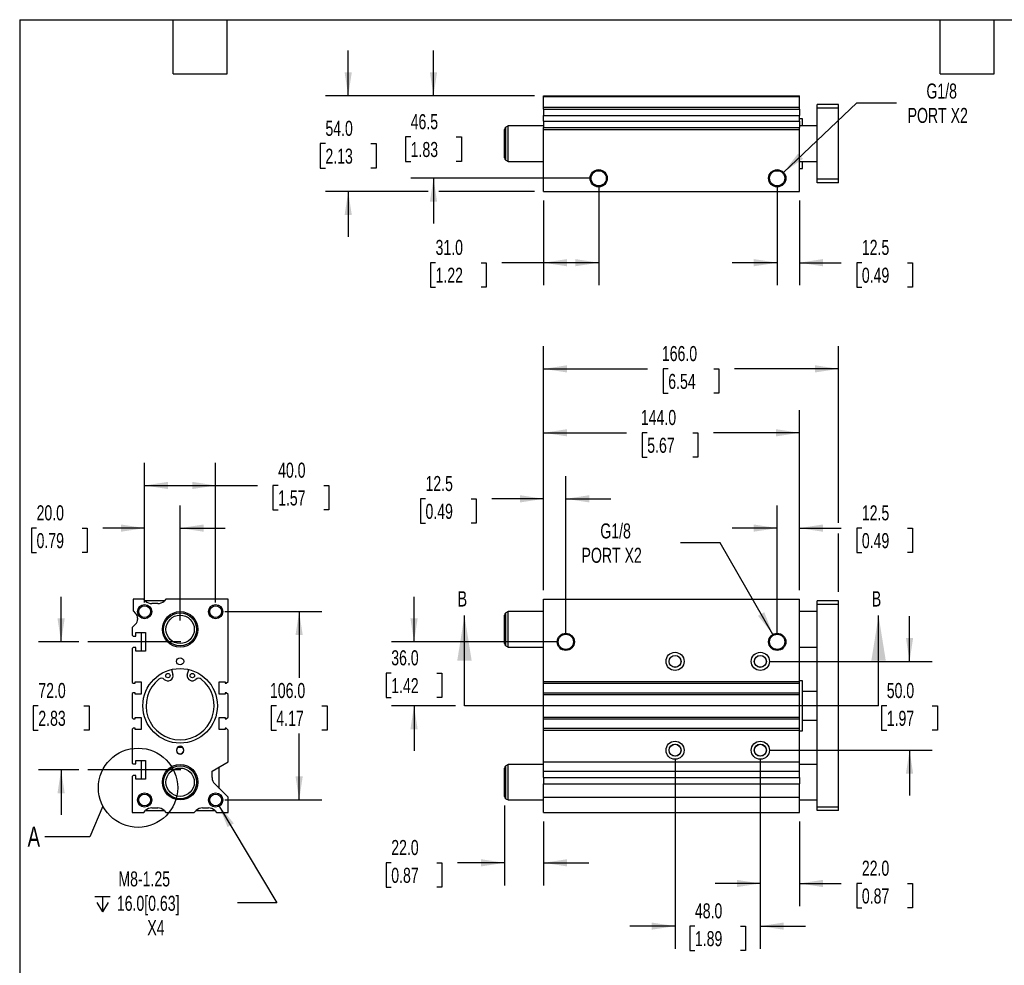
# Model space of a CAD drawing. Header units: millimetres. Extents: x 25 to 1092, y 25 to 838.
# Tile 2 of 5: x 25 to 580, y 306 to 838. Entities that reach past the tile are written whole.
import ezdxf

# ---------------------------------------------------------------- set-up
doc = ezdxf.new("R2010")
doc.units = ezdxf.units.MM
doc.header["$LTSCALE"] = 4
doc.linetypes.add('SLD-Center', pattern=[19.05, 15.24, -1.27, 1.27, -1.27])
doc.linetypes.add('SLD-Solid', pattern=[0])
doc.layers.add('CENTER', color=40, linetype='SLD-Center')
doc.layers.add('DIMENSIONS', color=140, linetype='SLD-Solid', lineweight=25)
doc.layers.add('TEXT', color=140, linetype='SLD-Solid', lineweight=25)
doc.styles.add('SLDTEXTSTYLE0', font='TXT', dxfattribs={"width": 0.7})
doc.dimstyles.new('SLDDIMSTYLE0', dxfattribs={"dimtxt": 8.632031, "dimasz": 13.208, "dimexe": 0, "dimexo": 0.0625, "dimgap": 2.158008, "dimtad": 0, "dimtih": 1, "dimtoh": 1, "dimrnd": 1e-09, "dimzin": 4, "dimdsep": 46, "dimtxsty": 'SLDTEXTSTYLE0', "dimsah": 1, "dimcen": 0.09, "dimadec": 0, "dimazin": 1, "dimtfac": 1, "dimtmove": 0, "dimatfit": 0, "dimfxl": 0, "dimfrac": 2, "dimtolj": 1, "dimtzin": 12, "dimarcsym": 0})
doc.dimstyles.new('SLDDIMSTYLE1', dxfattribs={"dimtxt": 8.632031, "dimasz": 13.208, "dimexe": 0, "dimexo": 0.0625, "dimgap": 2.158008, "dimtad": 0, "dimtih": 1, "dimtoh": 1, "dimrnd": 1e-09, "dimzin": 12, "dimdsep": 46, "dimtxsty": 'SLDTEXTSTYLE0', "dimsah": 1, "dimcen": 0.09, "dimadec": 0, "dimazin": 3, "dimtfac": 1, "dimtmove": 0, "dimatfit": 0, "dimfxl": 0, "dimfrac": 2, "dimtolj": 1, "dimtzin": 12, "dimarcsym": 0})
doc.dimstyles.new('SLDDIMSTYLE2', dxfattribs={"dimtxt": 8.632031, "dimasz": 13.208, "dimexe": 0, "dimexo": 0.0625, "dimgap": 2.158008, "dimtad": 0, "dimtih": 1, "dimtoh": 1, "dimrnd": 1e-09, "dimzin": 4, "dimdsep": 46, "dimtxsty": 'SLDTEXTSTYLE0', "dimsah": 1, "dimcen": 0.09, "dimadec": 0, "dimazin": 1, "dimtfac": 1, "dimtofl": 0, "dimtmove": 0, "dimatfit": 3, "dimfxl": 0, "dimfrac": 2, "dimtolj": 1, "dimtzin": 12, "dimarcsym": 0})
doc.dimstyles.new('SLDDIMSTYLE3', dxfattribs={"dimtxt": 8.632031, "dimasz": 13.208, "dimexe": 0, "dimexo": 0.0625, "dimgap": 2.158008, "dimtad": 0, "dimtih": 1, "dimtoh": 1, "dimrnd": 1e-09, "dimzin": 12, "dimdsep": 46, "dimtxsty": 'SLDTEXTSTYLE0', "dimsah": 1, "dimcen": 0, "dimadec": 0, "dimazin": 3, "dimtfac": 1, "dimtofl": 0, "dimtmove": 0, "dimatfit": 3, "dimfxl": 0, "dimfrac": 2, "dimtolj": 1, "dimtzin": 12, "dimarcsym": 0})
doc.dimstyles.new('SLDDIMSTYLE5', dxfattribs={"dimtxt": 0.18, "dimasz": 13.208, "dimexe": 0, "dimexo": 0.0625, "dimgap": 0, "dimtad": 0, "dimtih": 1, "dimtoh": 1, "dimdec": 0, "dimrnd": 1e-09, "dimzin": 0, "dimdsep": 46, "dimtxsty": 'Standard', "dimblk1": 'NONE', "dimblk2": 'NONE', "dimsah": 1, "dimcen": 0.09, "dimadec": 0, "dimazin": 0, "dimtfac": 13.208, "dimtdec": 0, "dimtofl": 0, "dimtmove": 0, "dimatfit": 3, "dimldrblk": 'NONE', "dimfxl": 0, "dimfrac": 2, "dimtolj": 1, "dimtzin": 0, "dimarcsym": 0})

# ---------------------------------------------------------------- blocks, each defined once
blk = doc.blocks.new('_D')
at = {"layer": 'DIMENSIONS'}
for p, q in [((247.39, 488.07), (247.39, 513.47)), ((327.76, 488.07), (234.69, 488.07)), ((234.57, 470.47), (231.67, 470.47)), ((231.67, 470.47), (231.67, 456.75)), ((260.22, 470.47), (263.12, 470.47)), ((263.12, 470.47), (263.12, 456.75)), ((231.67, 456.75), (234.57, 456.75)), ((263.12, 456.75), (260.22, 456.75)), ((270.7, 452.07), (234.69, 452.07)), ((247.39, 452.07), (247.39, 426.67))]:
    blk.add_line(p, q, dxfattribs=at)
for points in [[(247.39, 488.07), (249.43, 501.28), (245.36, 501.28)], [(247.39, 452.07), (245.36, 438.86), (249.43, 438.86)]]:
    blk.add_solid(points, dxfattribs=at)
at = {"layer": 'DIMENSIONS', "char_height": 8.467, "attachment_point": 1, "style": 'SLDTEXTSTYLE0'}
for s, insert in [('36.0', (234.57, 483.31)), ('1.42', (234.57, 467.66))]:
    blk.add_mtext(s, dxfattribs=dict(at, insert=insert))
blk = doc.blocks.new('_D_1')
at = {"layer": 'DIMENSIONS'}
for p, q in [((320.34, 517.15), (320.34, 581.25)), ((332.84, 493.15), (332.84, 581.25)), ((253.84, 568.55), (250.94, 568.55)), ((250.94, 568.55), (250.94, 554.84)), ((279.49, 568.55), (282.39, 568.55)), ((282.39, 568.55), (282.39, 554.84)), ((320.34, 568.55), (291.19, 568.55)), ((332.84, 568.55), (358.24, 568.55)), ((250.94, 554.84), (253.84, 554.84)), ((282.39, 554.84), (279.49, 554.84))]:
    blk.add_line(p, q, dxfattribs=at)
for points in [[(320.34, 568.55), (307.13, 570.59), (307.13, 566.52)], [(332.84, 568.55), (346.05, 566.52), (346.05, 570.59)]]:
    blk.add_solid(points, dxfattribs=at)
at = {"layer": 'DIMENSIONS', "char_height": 8.467, "attachment_point": 1, "style": 'SLDTEXTSTYLE0'}
for s, insert in [('12.5', (253.84, 581.4)), ('0.49', (253.84, 565.75))]:
    blk.add_mtext(s, dxfattribs=dict(at, insert=insert))
blk = doc.blocks.new('_D_2')
at = {"layer": 'DIMENSIONS'}
for p, q in [((451.84, 493.15), (451.84, 564.77)), ((464.34, 517.15), (464.34, 564.77)), ((451.84, 552.07), (426.44, 552.07)), ((464.34, 552.07), (487.81, 552.07)), ((499.5, 552.07), (496.6, 552.07)), ((496.6, 552.07), (496.6, 538.35)), ((525.15, 552.07), (528.05, 552.07)), ((528.05, 552.07), (528.05, 538.35)), ((496.6, 538.35), (499.5, 538.35)), ((528.05, 538.35), (525.15, 538.35))]:
    blk.add_line(p, q, dxfattribs=at)
for points in [[(451.84, 552.07), (438.63, 554.1), (438.63, 550.04)], [(464.34, 552.07), (477.55, 550.04), (477.55, 554.1)]]:
    blk.add_solid(points, dxfattribs=at)
at = {"layer": 'DIMENSIONS', "char_height": 8.467, "attachment_point": 1, "style": 'SLDTEXTSTYLE0'}
for s, insert in [('12.5', (499.5, 564.91)), ('0.49', (499.5, 549.26))]:
    blk.add_mtext(s, dxfattribs=dict(at, insert=insert))
blk = doc.blocks.new('_D_3')
at = {"layer": 'DIMENSIONS'}
for p, q in [((320.34, 517.15), (320.34, 618.41)), ((464.34, 517.15), (464.34, 618.41)), ((320.34, 605.71), (367, 605.71)), ((378.69, 605.71), (375.79, 605.71)), ((375.79, 605.71), (375.79, 591.99)), ((404.34, 605.71), (407.24, 605.71)), ((407.24, 605.71), (407.24, 591.99)), ((464.34, 605.71), (416.04, 605.71)), ((375.79, 591.99), (378.69, 591.99)), ((407.24, 591.99), (404.34, 591.99))]:
    blk.add_line(p, q, dxfattribs=at)
for points in [[(320.34, 605.71), (333.55, 603.68), (333.55, 607.75)], [(464.34, 605.71), (451.13, 607.75), (451.13, 603.68)]]:
    blk.add_solid(points, dxfattribs=at)
at = {"layer": 'DIMENSIONS', "char_height": 8.467, "attachment_point": 1, "style": 'SLDTEXTSTYLE0'}
for s, insert in [('144.0', (375.1, 618.56)), ('5.67', (378.69, 602.91))]:
    blk.add_mtext(s, dxfattribs=dict(at, insert=insert))
blk = doc.blocks.new('_D_4')
at = {"layer": 'DIMENSIONS'}
for p, q in [((320.34, 517.15), (320.34, 654.39)), ((486.34, 555.12), (486.34, 654.39)), ((320.34, 641.69), (378.82, 641.69)), ((390.51, 641.69), (387.62, 641.69)), ((387.62, 641.69), (387.62, 627.97)), ((416.16, 641.69), (419.06, 641.69)), ((419.06, 641.69), (419.06, 627.97)), ((486.34, 641.69), (427.86, 641.69)), ((387.62, 627.97), (390.51, 627.97)), ((419.06, 627.97), (416.16, 627.97)), ((486.34, 516.15), (486.34, 549.02))]:
    blk.add_line(p, q, dxfattribs=at)
for points in [[(320.34, 641.69), (333.55, 639.66), (333.55, 643.72)], [(486.34, 641.69), (473.13, 643.72), (473.13, 639.66)]]:
    blk.add_solid(points, dxfattribs=at)
at = {"layer": 'DIMENSIONS', "char_height": 8.467, "attachment_point": 1, "style": 'SLDTEXTSTYLE0'}
for s, insert in [('166.0', (386.92, 654.54)), ('6.54', (390.51, 638.89))]:
    blk.add_mtext(s, dxfattribs=dict(at, insert=insert))
blk = doc.blocks.new('_D_5')
at = {"layer": 'DIMENSIONS'}
for p, q in [((298.34, 396.01), (298.34, 351)), ((320.34, 386.99), (320.34, 351)), ((234.57, 363.7), (231.67, 363.7)), ((231.67, 363.7), (231.67, 349.98)), ((260.22, 363.7), (263.12, 363.7)), ((263.12, 363.7), (263.12, 349.98)), ((298.34, 363.7), (271.91, 363.7)), ((320.34, 363.7), (345.74, 363.7)), ((231.67, 349.98), (234.57, 349.98)), ((263.12, 349.98), (260.22, 349.98))]:
    blk.add_line(p, q, dxfattribs=at)
for points in [[(298.34, 363.7), (285.13, 365.73), (285.13, 361.67)], [(320.34, 363.7), (333.55, 361.67), (333.55, 365.73)]]:
    blk.add_solid(points, dxfattribs=at)
at = {"layer": 'DIMENSIONS', "char_height": 8.467, "attachment_point": 1, "style": 'SLDTEXTSTYLE0'}
for s, insert in [('22.0', (234.57, 376.55)), ('0.87', (234.57, 360.89))]:
    blk.add_mtext(s, dxfattribs=dict(at, insert=insert))
blk = doc.blocks.new('_D_6')
at = {"layer": 'DIMENSIONS'}
for p, q in [((394.34, 421.99), (394.34, 315.37)), ((442.34, 421.99), (442.34, 315.37)), ((394.34, 328.07), (368.94, 328.07)), ((405.51, 328.07), (402.62, 328.07)), ((402.62, 328.07), (402.62, 314.35)), ((431.16, 328.07), (434.06, 328.07)), ((434.06, 328.07), (434.06, 314.35)), ((442.34, 328.07), (467.74, 328.07)), ((402.62, 314.35), (405.51, 314.35)), ((434.06, 314.35), (431.16, 314.35))]:
    blk.add_line(p, q, dxfattribs=at)
for points in [[(394.34, 328.07), (381.13, 330.1), (381.13, 326.04)], [(442.34, 328.07), (455.55, 326.04), (455.55, 330.1)]]:
    blk.add_solid(points, dxfattribs=at)
at = {"layer": 'DIMENSIONS', "char_height": 8.467, "attachment_point": 1, "style": 'SLDTEXTSTYLE0'}
for s, insert in [('48.0', (405.51, 340.91)), ('1.89', (405.51, 325.26))]:
    blk.add_mtext(s, dxfattribs=dict(at, insert=insert))
blk = doc.blocks.new('_D_7')
at = {"layer": 'DIMENSIONS'}
for p, q in [((442.34, 421.99), (442.34, 339.37)), ((464.34, 386.99), (464.34, 339.37)), ((442.34, 352.07), (416.94, 352.07)), ((464.34, 352.07), (487.81, 352.07)), ((499.5, 352.07), (496.6, 352.07)), ((496.6, 352.07), (496.6, 338.35)), ((525.15, 352.07), (528.05, 352.07)), ((528.05, 352.07), (528.05, 338.35)), ((496.6, 338.35), (499.5, 338.35)), ((528.05, 338.35), (525.15, 338.35))]:
    blk.add_line(p, q, dxfattribs=at)
for points in [[(442.34, 352.07), (429.13, 354.1), (429.13, 350.04)], [(464.34, 352.07), (477.55, 350.04), (477.55, 354.1)]]:
    blk.add_solid(points, dxfattribs=at)
at = {"layer": 'DIMENSIONS', "char_height": 8.467, "attachment_point": 1, "style": 'SLDTEXTSTYLE0'}
for s, insert in [('22.0', (499.5, 364.91)), ('0.87', (499.5, 349.26))]:
    blk.add_mtext(s, dxfattribs=dict(at, insert=insert))
blk = doc.blocks.new('_D_8')
at = {"layer": 'DIMENSIONS'}
for p, q in [((526.34, 477.07), (526.34, 502.47)), ((447.42, 477.07), (539.04, 477.07)), ((513.51, 452.07), (510.62, 452.07)), ((510.62, 452.07), (510.62, 438.35)), ((539.16, 452.07), (542.06, 452.07)), ((542.06, 452.07), (542.06, 438.35)), ((510.62, 438.35), (513.51, 438.35)), ((542.06, 438.35), (539.16, 438.35)), ((447.42, 427.07), (539.04, 427.07)), ((526.34, 427.07), (526.34, 401.67))]:
    blk.add_line(p, q, dxfattribs=at)
for points in [[(526.34, 477.07), (528.37, 490.28), (524.31, 490.28)], [(526.34, 427.07), (524.31, 413.86), (528.37, 413.86)]]:
    blk.add_solid(points, dxfattribs=at)
at = {"layer": 'DIMENSIONS', "char_height": 8.467, "attachment_point": 1, "style": 'SLDTEXTSTYLE0'}
for s, insert in [('50.0', (513.51, 464.91)), ('1.97', (513.51, 449.26))]:
    blk.add_mtext(s, dxfattribs=dict(at, insert=insert))
blk = doc.blocks.new('_D_9')
at = {"layer": 'DIMENSIONS'}
for p, q in [((419.66, 543.8), (397.44, 543.8)), ((449.41, 492.28), (419.66, 543.8))]:
    blk.add_line(p, q, dxfattribs=at)
blk.add_solid([(449.41, 492.28), (444.56, 504.73), (441.04, 502.7)], dxfattribs=at)
at = {"layer": 'DIMENSIONS', "char_height": 8.467, "attachment_point": 1, "style": 'SLDTEXTSTYLE0'}
for s, insert in [('G1/8', (352.27, 554.72)), ('PORT X2', (341.7, 541))]:
    blk.add_mtext(s, dxfattribs=dict(at, insert=insert))
blk = doc.blocks.new('_D_19')
at = {"layer": 'DIMENSIONS'}
for p, q in [((258.34, 795.44), (258.34, 820.84)), ((315.26, 795.44), (245.64, 795.44)), ((245.51, 772.19), (242.62, 772.19)), ((242.62, 772.19), (242.62, 758.47)), ((271.16, 772.19), (274.06, 772.19)), ((274.06, 772.19), (274.06, 758.47)), ((242.62, 758.47), (245.51, 758.47)), ((274.06, 758.47), (271.16, 758.47)), ((346.26, 748.94), (245.64, 748.94)), ((258.34, 748.94), (258.34, 723.54))]:
    blk.add_line(p, q, dxfattribs=at)
for points in [[(258.34, 795.44), (260.37, 808.65), (256.31, 808.65)], [(258.34, 748.94), (256.31, 735.73), (260.37, 735.73)]]:
    blk.add_solid(points, dxfattribs=at)
at = {"layer": 'DIMENSIONS', "char_height": 8.467, "attachment_point": 1, "style": 'SLDTEXTSTYLE0'}
for s, insert in [('46.5', (245.51, 785.04)), ('1.83', (245.51, 769.38))]:
    blk.add_mtext(s, dxfattribs=dict(at, insert=insert))
blk = doc.blocks.new('_D_20')
at = {"layer": 'DIMENSIONS'}
for p, q in [((210.34, 795.44), (210.34, 820.84)), ((315.26, 795.44), (197.64, 795.44)), ((197.51, 768.44), (194.62, 768.44)), ((194.62, 768.44), (194.62, 754.72)), ((223.16, 768.44), (226.06, 768.44)), ((226.06, 768.44), (226.06, 754.72)), ((194.62, 754.72), (197.51, 754.72)), ((226.06, 754.72), (223.16, 754.72)), ((255.29, 741.44), (197.64, 741.44)), ((210.34, 741.44), (210.34, 716.04)), ((315.26, 741.44), (261.39, 741.44))]:
    blk.add_line(p, q, dxfattribs=at)
for points in [[(210.34, 795.44), (212.37, 808.65), (208.31, 808.65)], [(210.34, 741.44), (208.31, 728.23), (212.37, 728.23)]]:
    blk.add_solid(points, dxfattribs=at)
at = {"layer": 'DIMENSIONS', "char_height": 8.467, "attachment_point": 1, "style": 'SLDTEXTSTYLE0'}
for s, insert in [('54.0', (197.51, 781.29)), ('2.13', (197.51, 765.63))]:
    blk.add_mtext(s, dxfattribs=dict(at, insert=insert))
blk = doc.blocks.new('_D_21')
at = {"layer": 'DIMENSIONS'}
for p, q in [((351.34, 743.86), (351.34, 688.74)), ((320.34, 736.36), (320.34, 688.74)), ((259.52, 701.44), (256.63, 701.44)), ((256.63, 701.44), (256.63, 687.72)), ((285.18, 701.44), (288.07, 701.44)), ((288.07, 701.44), (288.07, 687.72)), ((320.34, 701.44), (296.87, 701.44)), ((351.34, 701.44), (320.34, 701.44)), ((256.63, 687.72), (259.52, 687.72)), ((288.07, 687.72), (285.18, 687.72))]:
    blk.add_line(p, q, dxfattribs=at)
for points in [[(320.34, 701.44), (333.55, 699.41), (333.55, 703.47)], [(351.34, 701.44), (338.13, 703.47), (338.13, 699.41)]]:
    blk.add_solid(points, dxfattribs=at)
at = {"layer": 'DIMENSIONS', "char_height": 8.467, "attachment_point": 1, "style": 'SLDTEXTSTYLE0'}
for s, insert in [('31.0', (259.52, 714.29)), ('1.22', (259.52, 698.63))]:
    blk.add_mtext(s, dxfattribs=dict(at, insert=insert))
blk = doc.blocks.new('_D_22')
at = {"layer": 'DIMENSIONS'}
for p, q in [((451.84, 743.86), (451.84, 688.74)), ((464.34, 736.36), (464.34, 688.74)), ((451.84, 701.44), (426.44, 701.44)), ((464.34, 701.44), (487.81, 701.44)), ((499.5, 701.44), (496.6, 701.44)), ((496.6, 701.44), (496.6, 687.72)), ((525.15, 701.44), (528.05, 701.44)), ((528.05, 701.44), (528.05, 687.72)), ((496.6, 687.72), (499.5, 687.72)), ((528.05, 687.72), (525.15, 687.72))]:
    blk.add_line(p, q, dxfattribs=at)
for points in [[(451.84, 701.44), (438.63, 703.47), (438.63, 699.41)], [(464.34, 701.44), (477.55, 699.41), (477.55, 703.47)]]:
    blk.add_solid(points, dxfattribs=at)
at = {"layer": 'DIMENSIONS', "char_height": 8.467, "attachment_point": 1, "style": 'SLDTEXTSTYLE0'}
for s, insert in [('12.5', (499.5, 714.29)), ('0.49', (499.5, 698.63))]:
    blk.add_mtext(s, dxfattribs=dict(at, insert=insert))
blk = doc.blocks.new('_D_23')
at = {"layer": 'DIMENSIONS'}
for p, q in [((455.37, 752.28), (496.69, 791.37)), ((496.69, 791.37), (518.91, 791.37))]:
    blk.add_line(p, q, dxfattribs=at)
blk.add_solid([(455.37, 752.28), (466.36, 759.88), (463.57, 762.84)], dxfattribs=at)
at = {"layer": 'DIMENSIONS', "char_height": 8.467, "attachment_point": 1, "style": 'SLDTEXTSTYLE0'}
for s, insert in [('G1/8', (535.84, 802.28)), ('PORT X2', (525.26, 788.56))]:
    blk.add_mtext(s, dxfattribs=dict(at, insert=insert))
blk = doc.blocks.new('_D_27')
at = {"layer": 'DIMENSIONS'}
for p, q in [((48.71, 488.07), (48.71, 513.47)), ((58.73, 488.07), (36.01, 488.07)), ((35.89, 452.07), (32.99, 452.07)), ((32.99, 452.07), (32.99, 438.35)), ((61.54, 452.07), (64.44, 452.07)), ((64.44, 452.07), (64.44, 438.35)), ((32.99, 438.35), (35.89, 438.35)), ((64.44, 438.35), (61.54, 438.35)), ((58.73, 416.07), (36.01, 416.07)), ((48.71, 416.07), (48.71, 390.67))]:
    blk.add_line(p, q, dxfattribs=at)
for points in [[(48.71, 488.07), (50.74, 501.28), (46.68, 501.28)], [(48.71, 416.07), (46.68, 402.86), (50.74, 402.86)]]:
    blk.add_solid(points, dxfattribs=at)
at = {"layer": 'DIMENSIONS', "char_height": 8.467, "attachment_point": 1, "style": 'SLDTEXTSTYLE0'}
for s, insert in [('72.0', (35.89, 464.91)), ('2.83', (35.89, 449.26))]:
    blk.add_mtext(s, dxfattribs=dict(at, insert=insert))
blk = doc.blocks.new('_D_28')
at = {"layer": 'DIMENSIONS'}
for p, q in [((95.71, 510.15), (95.71, 564.77)), ((115.71, 500.15), (115.71, 564.77)), ((34.9, 552.07), (32, 552.07)), ((32, 552.07), (32, 538.35)), ((60.55, 552.07), (63.45, 552.07)), ((63.45, 552.07), (63.45, 538.35)), ((95.71, 552.07), (72.24, 552.07)), ((115.71, 552.07), (141.11, 552.07)), ((32, 538.35), (34.9, 538.35)), ((63.45, 538.35), (60.55, 538.35))]:
    blk.add_line(p, q, dxfattribs=at)
for points in [[(95.71, 552.07), (82.5, 554.1), (82.5, 550.04)], [(115.71, 552.07), (128.92, 550.04), (128.92, 554.1)]]:
    blk.add_solid(points, dxfattribs=at)
at = {"layer": 'DIMENSIONS', "char_height": 8.467, "attachment_point": 1, "style": 'SLDTEXTSTYLE0'}
for s, insert in [('20.0', (34.9, 564.91)), ('0.79', (34.9, 549.26))]:
    blk.add_mtext(s, dxfattribs=dict(at, insert=insert))
blk = doc.blocks.new('_D_29')
at = {"layer": 'DIMENSIONS'}
for p, q in [((95.71, 510.15), (95.71, 588.77)), ((135.71, 510.15), (135.71, 588.77)), ((95.71, 576.07), (135.71, 576.07)), ((135.71, 576.07), (159.18, 576.07)), ((170.88, 576.07), (167.98, 576.07)), ((167.98, 576.07), (167.98, 562.35)), ((196.53, 576.07), (199.43, 576.07)), ((199.43, 576.07), (199.43, 562.35)), ((167.98, 562.35), (170.88, 562.35)), ((199.43, 562.35), (196.53, 562.35))]:
    blk.add_line(p, q, dxfattribs=at)
for points in [[(95.71, 576.07), (108.92, 574.04), (108.92, 578.1)], [(135.71, 576.07), (122.5, 578.1), (122.5, 574.04)]]:
    blk.add_solid(points, dxfattribs=at)
at = {"layer": 'DIMENSIONS', "char_height": 8.467, "attachment_point": 1, "style": 'SLDTEXTSTYLE0'}
for s, insert in [('40.0', (170.88, 588.91)), ('1.57', (170.88, 573.26))]:
    blk.add_mtext(s, dxfattribs=dict(at, insert=insert))
blk = doc.blocks.new('_D_30')
at = {"layer": 'DIMENSIONS'}
for p, q in [((140.79, 505.07), (195.41, 505.07)), ((182.71, 505.07), (182.71, 467.72)), ((169.89, 452.07), (166.99, 452.07)), ((166.99, 452.07), (166.99, 438.35)), ((195.54, 452.07), (198.44, 452.07)), ((198.44, 452.07), (198.44, 438.35)), ((166.99, 438.35), (169.89, 438.35)), ((198.44, 438.35), (195.54, 438.35)), ((182.71, 399.07), (182.71, 436.42)), ((140.79, 399.07), (195.41, 399.07))]:
    blk.add_line(p, q, dxfattribs=at)
for points in [[(182.71, 505.07), (180.68, 491.86), (184.74, 491.86)], [(182.71, 399.07), (184.74, 412.28), (180.68, 412.28)]]:
    blk.add_solid(points, dxfattribs=at)
at = {"layer": 'DIMENSIONS', "char_height": 8.467, "attachment_point": 1, "style": 'SLDTEXTSTYLE0'}
for s, insert in [('106.0', (166.3, 464.91)), ('4.17', (169.89, 449.26))]:
    blk.add_mtext(s, dxfattribs=dict(at, insert=insert))
blk = doc.blocks.new('SW_SYMBOL_HOLE_DEPTH')
at = {"layer": 'DIMENSIONS', "color": 0}
for p, q in [((0, 3500), (3200, 3500)), ((400, 2220), (1600, 300)), ((1600, 3500), (1600, 300)), ((2800, 2220), (1600, 300))]:
    blk.add_line(p, q, dxfattribs=at)
blk = doc.blocks.new('_D_31')
at = {"layer": 'DIMENSIONS'}
for p, q in [((137.41, 396.21), (170.24, 341.09)), ((170.24, 341.09), (148.01, 341.09))]:
    blk.add_line(p, q, dxfattribs=at)
blk.add_solid([(137.41, 396.21), (142.42, 383.82), (145.92, 385.9)], dxfattribs=at)
at = {"layer": 'DIMENSIONS', "xscale": 0.002688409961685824, "yscale": 0.002688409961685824, "zscale": 0.002688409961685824}
blk.add_blockref('SW_SYMBOL_HOLE_DEPTH', (67.76, 335.38), dxfattribs=at)
at = {"layer": 'DIMENSIONS', "char_height": 8.467, "attachment_point": 1, "style": 'SLDTEXTSTYLE0'}
for s, insert in [('M8-1.25', (80.97, 358.87)), ('16.0[0.63]', (80.11, 345.15)), ('X4', (97.26, 331.43))]:
    blk.add_mtext(s, dxfattribs=dict(at, insert=insert))
blk = doc.blocks.new('_None')

msp = doc.modelspace()

# ---------------------------------------------------------------- linework, layer by layer
for p, q in [((320.339, 795.44), (464.339, 795.44)), ((320.339, 794.94), (320.339, 795.44)), ((320.339, 794.94), (464.339, 794.94)), ((320.339, 788.94), (320.339, 794.94)), ((464.339, 794.94), (464.339, 795.44)), ((464.339, 788.94), (464.339, 794.94)), ((320.339, 788.94), (464.339, 788.94)), ((320.339, 787.904), (320.339, 788.94)), ((320.339, 787.904), (464.339, 787.904)), ((320.339, 787.904), (320.339, 784.369)), ((464.339, 787.904), (464.339, 788.94)), ((464.339, 787.904), (464.339, 784.369)), ((486.339, 790.44), (474.339, 790.44)), ((474.339, 788.44), (474.339, 790.44)), ((486.339, 788.44), (474.339, 788.44)), ((474.339, 748.44), (474.339, 788.44)), ((486.339, 788.44), (486.339, 790.44)), ((486.339, 748.44), (486.339, 788.44)), ((320.339, 784.369), (464.339, 784.369)), ((320.339, 781.011), (320.339, 784.369)), ((464.339, 781.011), (464.339, 784.369)), ((466.089, 782.44), (464.339, 782.44)), ((466.089, 778.44), (466.089, 782.44)), ((298.339, 760.461), (298.339, 776.419)), ((300.339, 778.44), (299.089, 777.718)), ((299.089, 759.162), (299.089, 777.718)), ((320.339, 778.44), (300.339, 778.44)), ((300.339, 758.44), (300.339, 778.44)), ((320.339, 781.011), (464.339, 781.011)), ((320.339, 781.011), (320.339, 777.476)), ((320.339, 777.476), (464.339, 777.476)), ((320.339, 776.44), (320.339, 777.476)), ((320.339, 776.44), (464.339, 776.44)), ((320.339, 741.44), (320.339, 776.44)), ((464.339, 781.011), (464.339, 777.476)), ((474.339, 778.44), (464.339, 778.44)), ((464.339, 776.44), (464.339, 777.476)), ((464.339, 741.44), (464.339, 776.44)), ((299.089, 759.162), (300.339, 758.44)), ((300.339, 758.44), (320.339, 758.44)), ((464.339, 758.44), (474.339, 758.44)), ((464.339, 754.44), (466.089, 754.44)), ((466.089, 754.44), (466.089, 758.44)), ((486.339, 748.44), (474.339, 748.44)), ((474.339, 746.44), (474.339, 748.44)), ((486.339, 746.44), (486.339, 748.44)), ((486.339, 746.44), (474.339, 746.44)), ((320.339, 741.44), (464.339, 741.44)), ((89.212, 512.068), (89.212, 505.568)), ((95.212, 512.068), (89.212, 512.068)), ((96.247, 511.033), (95.212, 512.068)), ((106.712, 511.068), (96.212, 511.068)), ((107.712, 512.068), (106.676, 511.033)), ((142.712, 512.068), (107.712, 512.068)), ((142.712, 465.748), (142.712, 512.068)), ((320.339, 465.748), (320.339, 512.068)), ((320.339, 512.068), (464.339, 512.068)), ((464.339, 465.748), (464.339, 512.068)), ((486.339, 511.068), (474.339, 511.068)), ((474.339, 509.068), (474.339, 511.068)), ((486.339, 509.068), (486.339, 511.068)), ((89.212, 505.568), (90.676, 504.104)), ((103.141, 509.568), (99.783, 509.568)), ((300.339, 505.068), (299.089, 504.346)), ((320.339, 505.068), (300.339, 505.068)), ((300.339, 495.068), (300.339, 505.068)), ((474.339, 505.068), (464.339, 505.068)), ((486.339, 509.068), (474.339, 509.068)), ((474.339, 395.068), (474.339, 509.068)), ((486.339, 395.068), (486.339, 509.068)), ((91.712, 501.418), (91.712, 500.718)), ((298.339, 495.068), (298.339, 503.047)), ((299.089, 495.068), (299.089, 504.346)), ((90.676, 498.032), (88.712, 496.068)), ((88.712, 496.068), (88.712, 491.818)), ((90.712, 493.318), (96.212, 493.318)), ((90.712, 491.318), (90.712, 493.318)), ((93.712, 493.318), (93.712, 482.818)), ((96.212, 493.318), (96.212, 482.818)), ((298.339, 487.089), (298.339, 495.068)), ((299.089, 485.79), (299.089, 495.068)), ((300.339, 485.068), (300.339, 495.068)), ((88.712, 491.818), (89.212, 491.318)), ((89.212, 491.318), (90.712, 491.318)), ((89.212, 484.818), (88.712, 484.318)), ((88.712, 484.318), (88.712, 465.248)), ((90.712, 484.818), (89.212, 484.818)), ((90.712, 482.818), (90.712, 484.818)), ((96.212, 482.818), (90.712, 482.818)), ((299.089, 485.79), (300.339, 485.068)), ((300.339, 485.068), (320.339, 485.068)), ((464.339, 485.068), (474.339, 485.068)), ((110.911, 472.512), (111.698, 469.767)), ((119.66, 469.394), (120.551, 472.503)), ((141.712, 464.748), (142.712, 465.748)), ((320.339, 465.748), (464.339, 465.748)), ((320.339, 464.748), (320.339, 465.748)), ((466.089, 466.068), (464.339, 466.068)), ((464.339, 464.748), (464.339, 465.748)), ((466.089, 438.068), (466.089, 466.068)), ((88.712, 465.248), (89.212, 464.748)), ((89.212, 464.748), (90.362, 464.748)), ((90.362, 465.468), (93.712, 465.468)), ((90.362, 464.748), (90.362, 465.468)), ((93.712, 465.468), (93.712, 458.668)), ((137.712, 465.468), (141.062, 465.468)), ((137.712, 458.668), (137.712, 465.468)), ((141.062, 465.468), (141.062, 464.748)), ((141.062, 464.748), (141.712, 464.748)), ((320.339, 464.748), (464.339, 464.748)), ((320.339, 459.398), (320.339, 464.748)), ((464.339, 459.398), (464.339, 464.748)), ((474.339, 460.068), (466.089, 460.068)), ((89.212, 459.398), (88.712, 458.898)), ((88.712, 458.898), (88.712, 445.238)), ((90.362, 459.398), (89.212, 459.398)), ((90.362, 458.668), (90.362, 459.398)), ((93.712, 458.668), (90.362, 458.668)), ((141.062, 458.668), (137.712, 458.668)), ((141.062, 459.398), (141.062, 458.668)), ((141.712, 459.398), (141.062, 459.398)), ((142.712, 458.398), (141.712, 459.398)), ((142.712, 445.738), (142.712, 458.398)), ((320.339, 459.398), (464.339, 459.398)), ((320.339, 458.398), (320.339, 459.398)), ((320.339, 445.738), (320.339, 458.398)), ((320.339, 458.398), (464.339, 458.398)), ((464.339, 458.398), (464.339, 459.398)), ((464.339, 445.738), (464.339, 458.398)), ((88.712, 445.238), (89.212, 444.738)), ((89.212, 444.738), (90.362, 444.738)), ((90.362, 445.468), (93.712, 445.468)), ((90.362, 444.738), (90.362, 445.468)), ((93.712, 445.468), (93.712, 438.668)), ((137.712, 445.468), (141.062, 445.468)), ((137.712, 438.668), (137.712, 445.468)), ((141.062, 445.468), (141.062, 444.738)), ((141.062, 444.738), (141.712, 444.738)), ((141.712, 444.738), (142.712, 445.738)), ((320.339, 444.738), (320.339, 445.738)), ((320.339, 445.738), (464.339, 445.738)), ((320.339, 444.738), (464.339, 444.738)), ((320.339, 439.388), (320.339, 444.738)), ((464.339, 444.738), (464.339, 445.738)), ((464.339, 439.388), (464.339, 444.738)), ((466.089, 444.068), (474.339, 444.068)), ((89.212, 439.388), (88.712, 438.888)), ((88.712, 438.888), (88.712, 419.818)), ((90.362, 439.388), (89.212, 439.388)), ((90.362, 438.668), (90.362, 439.388)), ((93.712, 438.668), (90.362, 438.668)), ((141.062, 438.668), (137.712, 438.668)), ((141.062, 439.388), (141.062, 438.668)), ((141.712, 439.388), (141.062, 439.388)), ((142.712, 438.388), (141.712, 439.388)), ((142.712, 420.568), (142.712, 438.388)), ((320.339, 439.388), (464.339, 439.388)), ((320.339, 438.388), (320.339, 439.388)), ((320.339, 438.388), (464.339, 438.388)), ((320.339, 420.568), (320.339, 438.388)), ((464.339, 438.388), (464.339, 439.388)), ((464.339, 420.568), (464.339, 438.388)), ((464.339, 438.068), (466.089, 438.068)), ((113.712, 427.318), (113.712, 426.818)), ((117.712, 426.818), (117.712, 427.318)), ((90.712, 421.318), (96.212, 421.318)), ((90.712, 419.318), (90.712, 421.318)), ((93.712, 421.318), (93.712, 410.818)), ((96.212, 421.318), (96.212, 410.818)), ((88.712, 419.818), (89.212, 419.318)), ((89.212, 419.318), (90.712, 419.318)), ((133.712, 415.372), (142.712, 420.568)), ((137.712, 405.568), (137.712, 417.681)), ((298.339, 409.068), (298.339, 417.047)), ((300.339, 419.068), (299.089, 418.346)), ((299.089, 409.068), (299.089, 418.346)), ((320.339, 419.068), (300.339, 419.068)), ((300.339, 409.068), (300.339, 419.068)), ((320.339, 420.568), (464.339, 420.568)), ((320.339, 415.372), (320.339, 420.568)), ((464.339, 415.372), (464.339, 420.568)), ((474.339, 419.068), (464.339, 419.068)), ((89.212, 412.818), (88.712, 412.318)), ((88.712, 412.318), (88.712, 392.068)), ((90.712, 412.818), (89.212, 412.818)), ((90.712, 410.818), (90.712, 412.818)), ((96.212, 410.818), (90.712, 410.818)), ((133.712, 411.639), (133.712, 415.372)), ((320.339, 415.372), (464.339, 415.372)), ((320.339, 411.639), (320.339, 415.372)), ((320.339, 411.639), (464.339, 411.639)), ((320.339, 411.639), (320.339, 408.104)), ((464.339, 411.639), (464.339, 415.372)), ((464.339, 411.639), (464.339, 408.104)), ((142.712, 400.568), (135.176, 408.104)), ((298.339, 401.089), (298.339, 409.068)), ((299.089, 399.79), (299.089, 409.068)), ((300.339, 399.068), (300.339, 409.068)), ((320.339, 408.104), (464.339, 408.104)), ((320.339, 400.568), (320.339, 408.104)), ((464.339, 400.568), (464.339, 408.104)), ((142.712, 392.068), (142.712, 400.568)), ((299.089, 399.79), (300.339, 399.068)), ((320.339, 392.068), (320.339, 400.568)), ((320.339, 400.568), (464.339, 400.568)), ((464.339, 392.068), (464.339, 400.568)), ((99.783, 394.568), (103.141, 394.568)), ((128.283, 394.568), (131.641, 394.568)), ((300.339, 399.068), (320.339, 399.068)), ((464.339, 399.068), (474.339, 399.068)), ((486.339, 395.068), (474.339, 395.068)), ((474.339, 393.068), (474.339, 395.068)), ((486.339, 393.068), (486.339, 395.068)), ((88.712, 392.068), (95.212, 392.068)), ((95.212, 392.068), (96.247, 393.104)), ((96.212, 393.068), (106.712, 393.068)), ((106.676, 393.104), (107.712, 392.068)), ((107.712, 392.068), (123.712, 392.068)), ((123.712, 392.068), (124.747, 393.104)), ((124.712, 393.068), (135.212, 393.068)), ((135.176, 393.104), (136.212, 392.068)), ((136.212, 392.068), (142.712, 392.068)), ((320.339, 392.068), (464.339, 392.068)), ((486.339, 393.068), (474.339, 393.068))]:
    msp.add_line(p, q)
for centre, radius in [((351.339, 748.94), 4.864), ((351.339, 748.94), 4.283), ((451.839, 748.94), 4.864), ((451.839, 748.94), 4.283), ((95.712, 505.068), 4), ((95.712, 505.068), 3.323), ((115.712, 495.068), 10), ((135.712, 505.068), 4), ((135.712, 505.068), 3.323), ((115.712, 495.068), 9.278), ((115.712, 495.068), 7.979), ((332.839, 488.068), 4.864), ((332.839, 488.068), 4.283), ((451.839, 488.068), 4.864), ((451.839, 488.068), 4.283), ((115.712, 477.068), 2), ((394.339, 477.068), 5.1), ((394.339, 477.068), 3.4), ((394.339, 477.068), 3.324), ((442.339, 477.068), 5.1), ((442.339, 477.068), 3.4), ((442.339, 477.068), 3.323), ((115.712, 452.068), 21), ((108.832, 469.068), 1.25), ((122.592, 469.068), 1.25), ((394.339, 427.068), 5.1), ((394.339, 427.068), 3.4), ((394.339, 427.068), 3.324), ((442.339, 427.068), 5.1), ((442.339, 427.068), 3.4), ((442.339, 427.068), 3.323), ((115.712, 409.068), 10), ((115.712, 409.068), 9.278), ((115.712, 409.068), 7.979), ((95.712, 399.068), 4), ((95.712, 399.068), 3.323), ((135.712, 399.068), 4), ((135.712, 399.068), 3.323)]:
    msp.add_circle(centre, radius)
for centre, radius, start, end in [((299.839, 776.419), 1.5, 120, 180), ((299.839, 760.461), 1.5, 180, 240), ((99.783, 514.568), 5, 225, 270), ((103.141, 514.568), 5, 270, 315), ((87.712, 501.418), 4, 0, 42.17919), ((87.712, 500.718), 4, 317.82081, 0), ((299.839, 503.047), 1.5, 120, 180), ((299.839, 487.089), 1.5, 180, 240), ((115.712, 452.068), 19.18, 128.42368, 51.57632), ((105.203, 465.316), 2.27, 45.9547, 128.42367), ((108.832, 469.068), 2.95, 225.9547, 13.71065), ((122.592, 469.068), 2.95, 173.66453, 314.0453), ((126.221, 465.316), 2.27, 51.57632, 134.0453), ((115.712, 427.318), 2, 0, 180), ((115.712, 427.068), 2, 119.44085, 180), ((115.712, 427.068), 2, 180, 0), ((115.712, 426.818), 2, 180, 0), ((115.712, 451.038), 22.25, 266.61728, 273.38272), ((115.712, 427.068), 2, 0, 60.55915), ((299.839, 417.047), 1.5, 120, 180), ((138.712, 411.639), 5, 180, 225), ((299.839, 401.089), 1.5, 180, 240), ((99.783, 389.568), 5, 90, 135), ((103.141, 389.568), 5, 45, 90), ((128.283, 389.568), 5, 90, 135), ((131.641, 389.568), 5, 45, 90)]:
    msp.add_arc(centre, radius, start, end)
at = {"layer": 'CENTER'}
for p, q in [((116.112, 488.068), (63.812, 488.068)), ((116.112, 416.068), (63.812, 416.068))]:
    msp.add_line(p, q, dxfattribs=at)
at = {"layer": 'TEXT'}
for p, q in [((25.4, 838.2), (1092.2, 838.2)), ((25.4, 838.2), (25.4, 25.4)), ((111.76, 807.72), (111.76, 838.2)), ((142.24, 807.72), (142.24, 838.2)), ((543.56, 807.72), (543.56, 838.2)), ((574.04, 807.72), (574.04, 838.2)), ((111.76, 807.72), (142.24, 807.72)), ((543.56, 807.72), (574.04, 807.72)), ((508.899, 452.068), (275.779, 452.068))]:
    msp.add_line(p, q, dxfattribs=at)
at = {"layer": 'TEXT', "linetype": 'SLD-Solid'}
for p, q in [((275.779, 452.068), (275.779, 502.868)), ((508.899, 452.068), (508.899, 502.868))]:
    msp.add_line(p, q, dxfattribs=at)
at = {"layer": 'TEXT'}
msp.add_circle((92.045, 405.931), 22.306, dxfattribs=at)
for points in [[(275.779, 502.868), (271.715, 477.468), (279.843, 477.468)], [(508.899, 502.868), (504.835, 477.468), (512.963, 477.468)]]:
    msp.add_solid(points, dxfattribs=at)

# ---------------------------------------------------------------- texts
at = {"layer": 'TEXT', "attachment_point": 1, "style": 'SLDTEXTSTYLE0'}
for s, insert, char_height in [('B', (271.911, 516.579), 8.632), ('B', (505.031, 516.579), 8.632), ('A', (29.835, 384.025), 11.289)]:
    msp.add_mtext(s, dxfattribs=dict(at, insert=insert, char_height=char_height))

# ---------------------------------------------------------------- dimensions: what is measured, and where the dimension line sits
at = {"layer": 'DIMENSIONS'}
for base, p1, p2, dimstyle, picture, middle in [((210.339, 795.44), (320.339, 741.44), (320.339, 795.44), 'SLDDIMSTYLE0', '_D_20', (210.339, 768.44)), ((258.339, 748.94), (320.339, 795.44), (351.339, 748.94), 'SLDDIMSTYLE1', '_D_19', (258.339, 772.19)), ((48.712, 416.068), (63.812, 488.068), (63.812, 416.068), 'SLDDIMSTYLE0', '_D_27', (48.712, 452.068)), ((247.394, 452.068), (332.839, 488.068), (275.779, 452.068), 'SLDDIMSTYLE0', '_D', (247.394, 470.466)), ((182.712, 399.068), (135.712, 505.068), (135.712, 399.068), 'SLDDIMSTYLE2', '_D_30', (182.712, 452.068)), ((526.339, 477.068), (442.339, 427.068), (442.339, 477.068), 'SLDDIMSTYLE0', '_D_8', (526.339, 452.068))]:
    dim = msp.add_linear_dim(base=base, p1=p1, p2=p2, angle=90, dimstyle=dimstyle, dxfattribs=at)
    dim.commit()
    dim.dimension.update_dxf_attribs({"geometry": picture, "text_midpoint": middle, "dimtype": 160})
for p1, p2, text, picture, middle in [((448.306, 745.597), (455.373, 752.283), 'G1/8\\PPORT X2', '_D_23', (549.956, 791.367)), ((454.271, 483.856), (449.407, 492.28), 'G1/8\\PPORT X2', '_D_9', (366.392, 543.801)), ((134.011, 401.924), (137.412, 396.213), 'M8-1.25\\P{\\fGDT;x}16.0[0.63]\\PX4', '_D_31', (104.711, 341.095))]:
    dim = msp.add_diameter_dim_2p(p1=p1, p2=p2, text=text, dimstyle='SLDDIMSTYLE3', override={"dimpost": '<>'}, dxfattribs=at)
    dim.commit()
    dim.dimension.update_dxf_attribs({"geometry": picture, "text_midpoint": middle, "dimtype": 163})
for base, p1, p2, dimstyle, picture, middle in [((351.339, 701.44), (320.339, 741.44), (351.339, 748.94), 'SLDDIMSTYLE2', '_D_21', (272.35, 701.44)), ((464.339, 701.44), (451.839, 748.94), (464.339, 741.44), 'SLDDIMSTYLE1', '_D_22', (512.329, 701.44)), ((486.339, 641.691), (320.339, 512.068), (486.339, 511.068), 'SLDDIMSTYLE2', '_D_4', (403.339, 641.691)), ((464.339, 605.714), (320.339, 512.068), (464.339, 512.068), 'SLDDIMSTYLE2', '_D_3', (391.517, 605.714)), ((135.712, 576.068), (95.712, 505.068), (135.712, 505.068), 'SLDDIMSTYLE2', '_D_29', (183.701, 576.068)), ((332.839, 568.554), (320.339, 512.068), (332.839, 488.068), 'SLDDIMSTYLE1', '_D_1', (266.665, 568.554)), ((115.712, 552.068), (95.712, 505.068), (115.712, 495.068), 'SLDDIMSTYLE0', '_D_28', (47.722, 552.068)), ((464.339, 552.068), (451.839, 488.068), (464.339, 512.068), 'SLDDIMSTYLE1', '_D_2', (512.329, 552.068)), ((442.339, 328.068), (394.339, 427.068), (442.339, 427.068), 'SLDDIMSTYLE0', '_D_6', (418.339, 328.068)), ((464.339, 352.068), (442.339, 427.068), (464.339, 392.068), 'SLDDIMSTYLE0', '_D_7', (512.329, 352.068)), ((320.339, 363.698), (298.339, 401.089), (320.339, 392.068), 'SLDDIMSTYLE0', '_D_5', (247.394, 363.698))]:
    dim = msp.add_linear_dim(base=base, p1=p1, p2=p2, dimstyle=dimstyle, dxfattribs=at)
    dim.commit()
    dim.dimension.update_dxf_attribs({"geometry": picture, "text_midpoint": middle, "dimtype": 160})

# ---------------------------------------------------------------- leaders
at = {"layer": 'TEXT', "has_arrowhead": 0}
msp.add_leader([(72.292, 395.57), (64.939, 378.39), (39.539, 378.39)], dimstyle='SLDDIMSTYLE5', dxfattribs=at)

doc.saveas('drawing.dxf')
